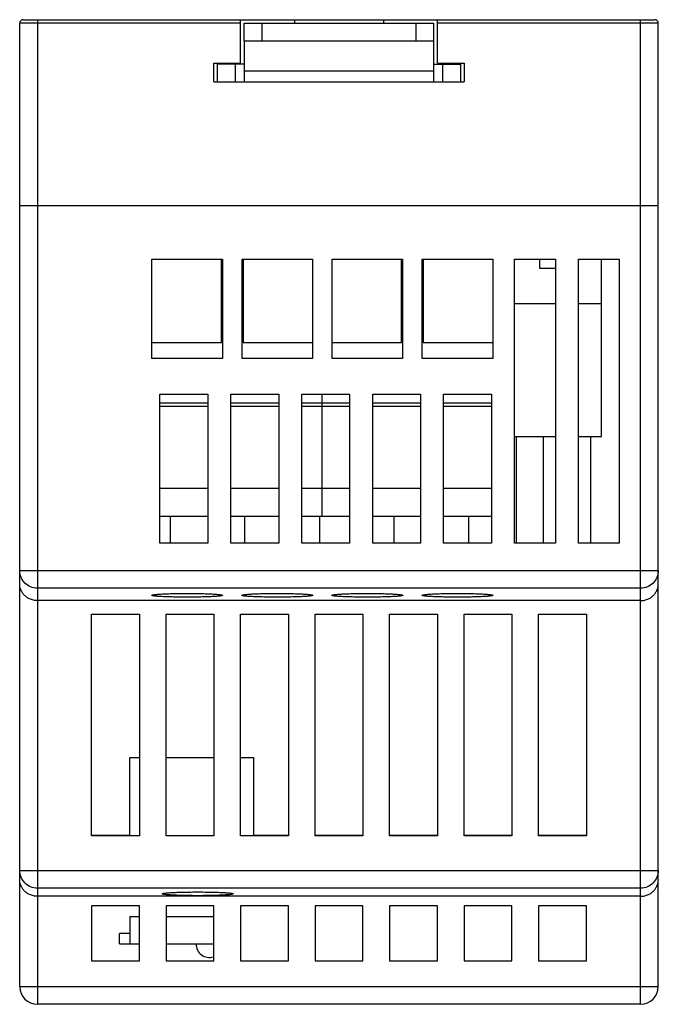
# Model space of a CAD drawing. Header units: millimetres. Extents: x 5 to 41, y 4.8 to 60.3.
import ezdxf

# ---------------------------------------------------------------- set-up
doc = ezdxf.new("R2010")
doc.units = ezdxf.units.MM
doc.header["$LTSCALE"] = 4.222463
doc.layers.get('0').update_dxf_attribs({"linetype": 'CONTINUOUS'})

msp = doc.modelspace()

# ---------------------------------------------------------------- linework, layer by layer
at = {"color": 7}
for p, q in [((4.98, 5.797), (4.98, 60.097)), ((17.43, 60.097), (4.98, 60.097)), ((5.18, 60.297), (40.78, 60.297)), ((5.98, 60.297), (5.98, 4.797)), ((17.43, 57.847), (17.43, 60.297)), ((17.63, 59.097), (17.63, 60.097)), ((17.63, 60.097), (28.33, 60.097)), ((18.63, 60.097), (18.63, 59.097)), ((20.48, 60.297), (20.48, 60.097)), ((25.48, 60.297), (25.48, 60.097)), ((27.33, 59.097), (27.33, 60.097)), ((28.33, 56.797), (28.33, 60.097)), ((28.53, 57.847), (28.53, 60.297)), ((40.98, 60.097), (28.53, 60.097)), ((39.98, 4.797), (39.98, 60.297)), ((40.98, 5.797), (40.98, 60.097)), ((17.63, 59.097), (28.33, 59.097)), ((17.63, 59.089), (17.63, 56.797)), ((28.33, 59.089), (17.63, 59.089)), ((15.93, 56.797), (15.93, 57.847)), ((15.93, 57.847), (17.43, 57.847)), ((16.13, 56.797), (16.13, 57.797)), ((17.63, 57.797), (16.13, 57.797)), ((17.13, 57.797), (17.13, 56.797)), ((28.33, 57.797), (29.83, 57.797)), ((28.53, 57.847), (30.03, 57.847)), ((28.83, 56.797), (28.83, 57.797)), ((29.83, 57.797), (29.83, 56.797)), ((30.03, 57.847), (30.03, 56.797)), ((17.63, 57.414), (28.33, 57.414)), ((15.93, 56.797), (30.03, 56.797)), ((40.98, 49.797), (4.98, 49.797)), ((12.435, 41.197), (12.435, 46.797)), ((12.435, 46.797), (16.405, 46.797)), ((16.35, 42.097), (16.35, 46.797)), ((16.405, 46.797), (16.405, 41.197)), ((17.515, 41.197), (17.515, 46.797)), ((17.515, 46.797), (21.485, 46.797)), ((17.57, 46.797), (17.57, 42.097)), ((21.485, 46.797), (21.485, 41.197)), ((22.595, 41.197), (22.595, 46.797)), ((22.595, 46.797), (26.565, 46.797)), ((26.51, 42.097), (26.51, 46.797)), ((26.565, 46.797), (26.565, 41.197)), ((27.675, 41.197), (27.675, 46.797)), ((27.675, 46.797), (31.645, 46.797)), ((27.73, 46.797), (27.73, 42.097)), ((31.645, 46.797), (31.645, 41.197)), ((32.88, 30.797), (32.88, 46.797)), ((32.88, 46.797), (35.18, 46.797)), ((34.28, 46.797), (34.28, 46.297)), ((35.18, 46.797), (35.18, 30.797)), ((36.48, 30.797), (36.48, 46.797)), ((36.48, 46.797), (38.78, 46.797)), ((37.78, 36.797), (37.78, 46.797)), ((38.78, 46.797), (38.78, 30.797)), ((34.28, 46.297), (35.18, 46.297)), ((32.88, 44.297), (35.18, 44.297)), ((36.48, 44.297), (37.78, 44.297)), ((12.435, 42.097), (16.35, 42.097)), ((17.57, 42.097), (21.485, 42.097)), ((22.595, 42.097), (26.51, 42.097)), ((27.73, 42.097), (31.645, 42.097)), ((16.405, 41.197), (12.435, 41.197)), ((21.485, 41.197), (17.515, 41.197)), ((26.565, 41.197), (22.595, 41.197)), ((31.645, 41.197), (27.675, 41.197)), ((12.88, 30.797), (12.88, 39.197)), ((12.88, 39.197), (15.58, 39.197)), ((15.58, 39.197), (15.58, 30.797)), ((16.88, 30.797), (16.88, 39.197)), ((16.88, 39.197), (19.58, 39.197)), ((19.58, 39.197), (19.58, 30.797)), ((20.88, 30.797), (20.88, 39.197)), ((20.88, 39.197), (23.58, 39.197)), ((22.04, 32.297), (22.04, 39.197)), ((23.58, 39.197), (23.58, 30.797)), ((24.88, 30.797), (24.88, 39.197)), ((24.88, 39.197), (27.58, 39.197)), ((27.58, 39.197), (27.58, 30.797)), ((28.88, 30.797), (28.88, 39.197)), ((28.88, 39.197), (31.58, 39.197)), ((31.58, 39.197), (31.58, 30.797)), ((12.88, 38.697), (15.58, 38.697)), ((15.58, 38.497), (12.88, 38.497)), ((16.88, 38.697), (19.58, 38.697)), ((19.58, 38.497), (16.88, 38.497)), ((20.88, 38.697), (23.58, 38.697)), ((23.58, 38.497), (20.88, 38.497)), ((24.88, 38.697), (27.58, 38.697)), ((27.58, 38.497), (24.88, 38.497)), ((28.88, 38.697), (31.58, 38.697)), ((31.58, 38.497), (28.88, 38.497)), ((32.88, 36.797), (35.18, 36.797)), ((32.98, 30.797), (32.98, 36.797)), ((34.48, 36.797), (34.48, 30.797)), ((36.48, 36.797), (37.78, 36.797)), ((37.18, 30.797), (37.18, 36.797)), ((12.88, 33.897), (15.58, 33.897)), ((16.88, 33.897), (19.58, 33.897)), ((20.88, 33.897), (23.58, 33.897)), ((24.88, 33.897), (27.58, 33.897)), ((28.88, 33.897), (31.58, 33.897)), ((15.58, 32.297), (12.88, 32.297)), ((13.48, 30.797), (13.48, 32.297)), ((19.58, 32.297), (16.88, 32.297)), ((17.68, 30.797), (17.68, 32.297)), ((23.58, 32.297), (20.88, 32.297)), ((21.88, 32.297), (21.88, 30.797)), ((27.58, 32.297), (24.88, 32.297)), ((26.08, 32.297), (26.08, 30.797)), ((31.58, 32.297), (28.88, 32.297)), ((30.28, 32.297), (30.28, 30.797)), ((15.58, 30.797), (12.88, 30.797)), ((19.58, 30.797), (16.88, 30.797)), ((23.58, 30.797), (20.88, 30.797)), ((27.58, 30.797), (24.88, 30.797)), ((31.58, 30.797), (28.88, 30.797)), ((35.18, 30.797), (32.88, 30.797)), ((38.78, 30.797), (36.48, 30.797)), ((4.98, 29.246), (40.98, 29.246)), ((39.98, 28.247), (5.98, 28.247)), ((39.98, 27.553), (5.98, 27.553)), ((9.03, 14.297), (9.03, 26.797)), ((9.03, 26.797), (11.73, 26.797)), ((11.73, 26.762), (9.03, 26.762)), ((11.73, 26.797), (11.73, 14.297)), ((13.23, 14.297), (13.23, 26.797)), ((13.23, 26.797), (15.93, 26.797)), ((15.93, 26.762), (13.23, 26.762)), ((15.93, 26.797), (15.93, 14.297)), ((17.43, 14.297), (17.43, 26.797)), ((17.43, 26.797), (20.13, 26.797)), ((20.13, 26.762), (17.43, 26.762)), ((20.13, 26.797), (20.13, 14.297)), ((21.63, 26.797), (24.33, 26.797)), ((21.63, 14.297), (21.63, 26.797)), ((24.33, 26.762), (21.63, 26.762)), ((24.33, 26.797), (24.33, 14.297)), ((25.83, 26.797), (28.53, 26.797)), ((25.83, 14.297), (25.83, 26.797)), ((28.53, 26.762), (25.83, 26.762)), ((28.53, 26.797), (28.53, 14.297)), ((30.03, 26.797), (32.73, 26.797)), ((30.03, 14.297), (30.03, 26.797)), ((32.73, 26.762), (30.03, 26.762)), ((32.73, 26.797), (32.73, 14.297)), ((34.23, 26.797), (36.93, 26.797)), ((34.23, 14.297), (34.23, 26.797)), ((36.93, 26.762), (34.23, 26.762)), ((36.93, 26.797), (36.93, 14.297)), ((11.18, 18.717), (11.73, 18.717)), ((11.18, 14.297), (11.18, 18.717)), ((13.23, 18.717), (15.93, 18.717)), ((17.43, 18.717), (18.17, 18.717)), ((18.17, 14.297), (18.17, 18.717)), ((9.03, 14.332), (11.18, 14.332)), ((11.73, 14.297), (9.03, 14.297)), ((15.93, 14.297), (13.23, 14.297)), ((20.13, 14.297), (17.43, 14.297)), ((18.17, 14.332), (20.13, 14.332)), ((21.63, 14.332), (24.33, 14.332)), ((24.33, 14.297), (21.63, 14.297)), ((25.83, 14.332), (28.53, 14.332)), ((28.53, 14.297), (25.83, 14.297)), ((30.03, 14.332), (32.73, 14.332)), ((32.73, 14.297), (30.03, 14.297)), ((34.23, 14.332), (36.93, 14.332)), ((36.93, 14.297), (34.23, 14.297)), ((4.98, 12.346), (40.98, 12.346)), ((39.98, 11.347), (5.98, 11.347)), ((39.98, 10.886), (5.98, 10.886)), ((11.73, 10.347), (9.03, 10.347)), ((9.03, 10.347), (9.03, 7.247)), ((11.73, 7.247), (11.73, 10.347)), ((15.93, 10.347), (13.23, 10.347)), ((13.23, 10.347), (13.23, 7.247)), ((15.93, 7.247), (15.93, 10.347)), ((20.13, 10.347), (17.43, 10.347)), ((17.43, 10.347), (17.43, 7.247)), ((20.13, 7.247), (20.13, 10.347)), ((24.33, 10.347), (21.63, 10.347)), ((21.63, 10.347), (21.63, 7.247)), ((24.33, 7.247), (24.33, 10.347)), ((28.53, 10.347), (25.83, 10.347)), ((25.83, 10.347), (25.83, 7.247)), ((28.53, 7.247), (28.53, 10.347)), ((32.73, 10.347), (30.03, 10.347)), ((30.03, 10.347), (30.03, 7.247)), ((32.73, 7.247), (32.73, 10.347)), ((36.93, 10.347), (34.23, 10.347)), ((34.23, 10.347), (34.23, 7.247)), ((36.93, 7.247), (36.93, 10.347)), ((11.18, 9.747), (11.73, 9.747)), ((11.18, 9.747), (11.18, 8.197)), ((13.23, 9.747), (15.93, 9.747)), ((11.18, 8.797), (10.6, 8.797)), ((10.6, 8.197), (10.6, 8.797)), ((10.6, 8.197), (11.73, 8.197)), ((13.23, 8.197), (15.93, 8.197)), ((9.03, 7.247), (11.73, 7.247)), ((13.23, 7.247), (15.93, 7.247)), ((17.43, 7.247), (20.13, 7.247)), ((21.63, 7.247), (24.33, 7.247)), ((25.83, 7.247), (28.53, 7.247)), ((30.03, 7.247), (32.73, 7.247)), ((34.23, 7.247), (36.93, 7.247)), ((4.98, 5.797), (40.98, 5.797)), ((39.98, 4.797), (5.98, 4.797))]:
    msp.add_line(p, q, dxfattribs=at)
for centre, radius, start, end in [((5.18, 60.097), 0.2, 90, 180), ((40.78, 60.097), 0.2, 0, 90), ((15.68, 8.197), 0.76, 180, 287.312), ((5.98, 5.797), 1, 180, 270), ((39.98, 5.797), 1, 270, 360)]:
    msp.add_arc(centre, radius, start, end, dxfattribs=at)
for points, knots in [([(5.98, 28.247), (5.85, 28.247), (5.587, 28.299), (5.255, 28.521), (5.032, 28.853), (4.98, 29.116), (4.98, 29.246)], [0, 0, 0, 0, 0.25019, 0.500224, 0.750127, 1, 1, 1, 1]), ([(40.98, 29.246), (40.98, 29.116), (40.928, 28.853), (40.705, 28.521), (40.373, 28.299), (40.11, 28.247), (39.98, 28.247)], [0, 0, 0, 0, 0.249873, 0.499776, 0.74981, 1, 1, 1, 1]), ([(5.98, 27.553), (5.903, 27.553), (5.751, 27.569), (5.541, 27.641), (5.362, 27.747), (5.219, 27.877), (5.11, 28.023), (5.035, 28.178), (4.99, 28.338), (4.98, 28.448), (4.98, 28.502)], [0, 0, 0, 0, 0.152129, 0.297247, 0.432237, 0.55745, 0.674735, 0.786243, 0.894033, 1, 1, 1, 1]), ([(39.98, 27.553), (40.058, 27.553), (40.21, 27.569), (40.42, 27.641), (40.598, 27.747), (40.741, 27.877), (40.85, 28.023), (40.926, 28.178), (40.97, 28.338), (40.98, 28.448), (40.98, 28.502)], [0, 0, 0, 0, 0.152129, 0.297247, 0.432237, 0.55745, 0.674735, 0.786243, 0.894033, 1, 1, 1, 1]), ([(12.42, 27.851), (12.42, 27.853), (12.423, 27.858), (12.431, 27.862), (12.443, 27.867), (12.46, 27.872), (12.481, 27.877), (12.519, 27.884), (12.578, 27.892), (12.661, 27.901), (12.762, 27.91), (12.879, 27.918), (13.062, 27.929), (13.323, 27.94), (13.664, 27.949), (14.035, 27.955), (14.42, 27.957), (14.805, 27.955), (15.176, 27.949), (15.517, 27.94), (15.778, 27.929), (15.962, 27.918), (16.078, 27.91), (16.179, 27.901), (16.262, 27.892), (16.321, 27.884), (16.359, 27.877), (16.38, 27.872), (16.397, 27.867), (16.409, 27.862), (16.417, 27.858), (16.42, 27.853), (16.42, 27.851)], [0, 0, 0, 0, 0.001408, 0.003601, 0.006829, 0.011164, 0.016629, 0.023234, 0.039837, 0.060822, 0.086, 0.115146, 0.147969, 0.223414, 0.309474, 0.402863, 0.499987, 0.59711, 0.690501, 0.776565, 0.852016, 0.884843, 0.913992, 0.939172, 0.960161, 0.976765, 0.98337, 0.988836, 0.99317, 0.996399, 0.998592, 1, 1, 1, 1]), ([(16.42, 27.851), (16.42, 27.849), (16.417, 27.845), (16.409, 27.84), (16.397, 27.835), (16.38, 27.83), (16.359, 27.825), (16.321, 27.818), (16.262, 27.81), (16.179, 27.801), (16.078, 27.792), (15.962, 27.784), (15.778, 27.774), (15.518, 27.763), (15.176, 27.753), (14.806, 27.748), (14.42, 27.746), (14.035, 27.748), (13.664, 27.753), (13.323, 27.763), (13.062, 27.774), (12.879, 27.784), (12.762, 27.792), (12.662, 27.801), (12.578, 27.81), (12.519, 27.818), (12.481, 27.825), (12.46, 27.83), (12.443, 27.835), (12.431, 27.84), (12.423, 27.845), (12.42, 27.849), (12.42, 27.851)], [0, 0, 0, 0, 0.001408, 0.003601, 0.006829, 0.011164, 0.016629, 0.023234, 0.039837, 0.060822, 0.086, 0.115146, 0.147969, 0.223414, 0.309474, 0.402863, 0.499987, 0.59711, 0.690501, 0.776565, 0.852016, 0.884843, 0.913992, 0.939172, 0.960161, 0.976765, 0.98337, 0.988836, 0.99317, 0.996399, 0.998592, 1, 1, 1, 1]), ([(17.5, 27.851), (17.5, 27.853), (17.503, 27.858), (17.511, 27.862), (17.523, 27.867), (17.54, 27.872), (17.561, 27.877), (17.599, 27.884), (17.658, 27.892), (17.741, 27.901), (17.842, 27.91), (17.959, 27.918), (18.142, 27.929), (18.403, 27.94), (18.744, 27.949), (19.115, 27.955), (19.5, 27.957), (19.885, 27.955), (20.256, 27.949), (20.597, 27.94), (20.858, 27.929), (21.042, 27.918), (21.158, 27.91), (21.259, 27.901), (21.342, 27.892), (21.401, 27.884), (21.439, 27.877), (21.46, 27.872), (21.477, 27.867), (21.489, 27.862), (21.497, 27.858), (21.5, 27.853), (21.5, 27.851)], [0, 0, 0, 0, 0.001408, 0.003601, 0.006829, 0.011164, 0.016629, 0.023234, 0.039837, 0.060822, 0.086, 0.115146, 0.147969, 0.223414, 0.309474, 0.402863, 0.499987, 0.59711, 0.690501, 0.776565, 0.852016, 0.884843, 0.913992, 0.939172, 0.960161, 0.976765, 0.98337, 0.988836, 0.99317, 0.996399, 0.998592, 1, 1, 1, 1]), ([(21.5, 27.851), (21.5, 27.849), (21.497, 27.845), (21.489, 27.84), (21.477, 27.835), (21.46, 27.83), (21.439, 27.825), (21.401, 27.818), (21.342, 27.81), (21.259, 27.801), (21.158, 27.792), (21.042, 27.784), (20.858, 27.774), (20.598, 27.763), (20.256, 27.753), (19.886, 27.748), (19.5, 27.746), (19.115, 27.748), (18.744, 27.753), (18.403, 27.763), (18.142, 27.774), (17.959, 27.784), (17.842, 27.792), (17.742, 27.801), (17.658, 27.81), (17.599, 27.818), (17.561, 27.825), (17.54, 27.83), (17.523, 27.835), (17.511, 27.84), (17.503, 27.845), (17.5, 27.849), (17.5, 27.851)], [0, 0, 0, 0, 0.001408, 0.003601, 0.006829, 0.011164, 0.016629, 0.023234, 0.039837, 0.060822, 0.086, 0.115146, 0.147969, 0.223414, 0.309474, 0.402863, 0.499987, 0.59711, 0.690501, 0.776565, 0.852016, 0.884843, 0.913992, 0.939172, 0.960161, 0.976765, 0.98337, 0.988836, 0.99317, 0.996399, 0.998592, 1, 1, 1, 1]), ([(22.58, 27.851), (22.58, 27.853), (22.583, 27.858), (22.591, 27.862), (22.603, 27.867), (22.62, 27.872), (22.641, 27.877), (22.679, 27.884), (22.738, 27.892), (22.821, 27.901), (22.922, 27.91), (23.039, 27.918), (23.222, 27.929), (23.483, 27.94), (23.824, 27.949), (24.195, 27.955), (24.58, 27.957), (24.965, 27.955), (25.336, 27.949), (25.677, 27.94), (25.938, 27.929), (26.122, 27.918), (26.238, 27.91), (26.339, 27.901), (26.422, 27.892), (26.481, 27.884), (26.519, 27.877), (26.54, 27.872), (26.557, 27.867), (26.569, 27.862), (26.577, 27.858), (26.58, 27.853), (26.58, 27.851)], [0, 0, 0, 0, 0.001408, 0.003601, 0.006829, 0.011164, 0.016629, 0.023234, 0.039837, 0.060822, 0.086, 0.115146, 0.147969, 0.223414, 0.309474, 0.402863, 0.499987, 0.59711, 0.690501, 0.776565, 0.852016, 0.884843, 0.913992, 0.939172, 0.960161, 0.976765, 0.98337, 0.988836, 0.99317, 0.996399, 0.998592, 1, 1, 1, 1]), ([(26.58, 27.851), (26.58, 27.849), (26.577, 27.845), (26.569, 27.84), (26.557, 27.835), (26.54, 27.83), (26.519, 27.825), (26.481, 27.818), (26.422, 27.81), (26.339, 27.801), (26.238, 27.792), (26.122, 27.784), (25.938, 27.774), (25.678, 27.763), (25.336, 27.753), (24.966, 27.748), (24.58, 27.746), (24.195, 27.748), (23.824, 27.753), (23.483, 27.763), (23.222, 27.774), (23.039, 27.784), (22.922, 27.792), (22.822, 27.801), (22.738, 27.81), (22.679, 27.818), (22.641, 27.825), (22.62, 27.83), (22.603, 27.835), (22.591, 27.84), (22.583, 27.845), (22.58, 27.849), (22.58, 27.851)], [0, 0, 0, 0, 0.001408, 0.003601, 0.006829, 0.011164, 0.016629, 0.023234, 0.039837, 0.060822, 0.086, 0.115146, 0.147969, 0.223414, 0.309474, 0.402863, 0.499987, 0.59711, 0.690501, 0.776565, 0.852016, 0.884843, 0.913992, 0.939172, 0.960161, 0.976765, 0.98337, 0.988836, 0.99317, 0.996399, 0.998592, 1, 1, 1, 1]), ([(27.66, 27.851), (27.66, 27.853), (27.663, 27.858), (27.671, 27.862), (27.683, 27.867), (27.7, 27.872), (27.721, 27.877), (27.759, 27.884), (27.818, 27.892), (27.901, 27.901), (28.002, 27.91), (28.119, 27.918), (28.302, 27.929), (28.563, 27.94), (28.904, 27.949), (29.275, 27.955), (29.66, 27.957), (30.045, 27.955), (30.416, 27.949), (30.757, 27.94), (31.018, 27.929), (31.202, 27.918), (31.318, 27.91), (31.419, 27.901), (31.502, 27.892), (31.561, 27.884), (31.599, 27.877), (31.62, 27.872), (31.637, 27.867), (31.649, 27.862), (31.657, 27.858), (31.66, 27.853), (31.66, 27.851)], [0, 0, 0, 0, 0.001408, 0.003601, 0.006829, 0.011164, 0.016629, 0.023234, 0.039837, 0.060822, 0.086, 0.115146, 0.147969, 0.223414, 0.309474, 0.402863, 0.499987, 0.59711, 0.690501, 0.776565, 0.852016, 0.884843, 0.913992, 0.939172, 0.960161, 0.976765, 0.98337, 0.988836, 0.99317, 0.996399, 0.998592, 1, 1, 1, 1]), ([(31.66, 27.851), (31.66, 27.849), (31.657, 27.845), (31.649, 27.84), (31.637, 27.835), (31.62, 27.83), (31.599, 27.825), (31.561, 27.818), (31.502, 27.81), (31.419, 27.801), (31.318, 27.792), (31.202, 27.784), (31.018, 27.774), (30.758, 27.763), (30.416, 27.753), (30.046, 27.748), (29.66, 27.746), (29.275, 27.748), (28.904, 27.753), (28.563, 27.763), (28.302, 27.774), (28.119, 27.784), (28.002, 27.792), (27.902, 27.801), (27.818, 27.81), (27.759, 27.818), (27.721, 27.825), (27.7, 27.83), (27.683, 27.835), (27.671, 27.84), (27.663, 27.845), (27.66, 27.849), (27.66, 27.851)], [0, 0, 0, 0, 0.001408, 0.003601, 0.006829, 0.011164, 0.016629, 0.023234, 0.039837, 0.060822, 0.086, 0.115146, 0.147969, 0.223414, 0.309474, 0.402863, 0.499987, 0.59711, 0.690501, 0.776565, 0.852016, 0.884843, 0.913992, 0.939172, 0.960161, 0.976765, 0.98337, 0.988836, 0.99317, 0.996399, 0.998592, 1, 1, 1, 1]), ([(5.98, 11.347), (5.85, 11.347), (5.587, 11.399), (5.255, 11.621), (5.032, 11.953), (4.98, 12.216), (4.98, 12.346)], [0, 0, 0, 0, 0.25019, 0.500224, 0.750127, 1, 1, 1, 1]), ([(40.98, 12.346), (40.98, 12.216), (40.928, 11.953), (40.705, 11.621), (40.373, 11.399), (40.11, 11.347), (39.98, 11.347)], [0, 0, 0, 0, 0.249873, 0.499776, 0.74981, 1, 1, 1, 1]), ([(5.98, 10.886), (5.903, 10.886), (5.751, 10.903), (5.541, 10.974), (5.362, 11.081), (5.219, 11.211), (5.11, 11.356), (5.035, 11.511), (4.99, 11.672), (4.98, 11.781), (4.98, 11.835)], [0, 0, 0, 0, 0.152129, 0.297247, 0.432237, 0.55745, 0.674735, 0.786243, 0.894033, 1, 1, 1, 1]), ([(39.98, 10.886), (40.058, 10.886), (40.21, 10.903), (40.42, 10.974), (40.598, 11.081), (40.741, 11.211), (40.85, 11.356), (40.926, 11.511), (40.97, 11.672), (40.98, 11.781), (40.98, 11.835)], [0, 0, 0, 0, 0.152129, 0.297247, 0.432237, 0.55745, 0.674735, 0.786243, 0.894033, 1, 1, 1, 1]), ([(13.02, 11.025), (13.02, 11.027), (13.023, 11.031), (13.031, 11.036), (13.043, 11.041), (13.06, 11.046), (13.081, 11.051), (13.119, 11.058), (13.178, 11.066), (13.261, 11.075), (13.362, 11.084), (13.479, 11.092), (13.662, 11.102), (13.923, 11.113), (14.264, 11.122), (14.635, 11.128), (15.02, 11.13), (15.405, 11.128), (15.776, 11.122), (16.117, 11.113), (16.378, 11.102), (16.562, 11.092), (16.678, 11.084), (16.779, 11.075), (16.862, 11.066), (16.921, 11.058), (16.959, 11.051), (16.98, 11.046), (16.997, 11.041), (17.009, 11.036), (17.017, 11.031), (17.02, 11.027), (17.02, 11.025)], [0, 0, 0, 0, 0.001408, 0.003601, 0.006829, 0.011164, 0.016629, 0.023234, 0.039837, 0.060822, 0.086, 0.115146, 0.147969, 0.223414, 0.309474, 0.402863, 0.499987, 0.59711, 0.690501, 0.776565, 0.852016, 0.884843, 0.913992, 0.939172, 0.960161, 0.976765, 0.98337, 0.988836, 0.99317, 0.996399, 0.998592, 1, 1, 1, 1]), ([(17.02, 11.025), (17.02, 11.023), (17.017, 11.018), (17.009, 11.014), (16.997, 11.009), (16.98, 11.004), (16.959, 10.999), (16.921, 10.992), (16.862, 10.983), (16.779, 10.974), (16.678, 10.966), (16.562, 10.958), (16.378, 10.947), (16.118, 10.936), (15.776, 10.927), (15.406, 10.921), (15.02, 10.919), (14.635, 10.921), (14.264, 10.927), (13.923, 10.936), (13.662, 10.947), (13.479, 10.958), (13.362, 10.966), (13.262, 10.974), (13.178, 10.983), (13.119, 10.992), (13.081, 10.999), (13.06, 11.004), (13.043, 11.009), (13.031, 11.014), (13.023, 11.018), (13.02, 11.023), (13.02, 11.025)], [0, 0, 0, 0, 0.001408, 0.003601, 0.006829, 0.011164, 0.016629, 0.023234, 0.039837, 0.060822, 0.086, 0.115146, 0.147969, 0.223414, 0.309474, 0.402863, 0.499987, 0.59711, 0.690501, 0.776565, 0.852016, 0.884843, 0.913992, 0.939172, 0.960161, 0.976765, 0.98337, 0.988836, 0.99317, 0.996399, 0.998592, 1, 1, 1, 1])]:
    msp.add_open_spline(points, degree=3, knots=knots, dxfattribs=at)

doc.saveas('drawing.dxf')
